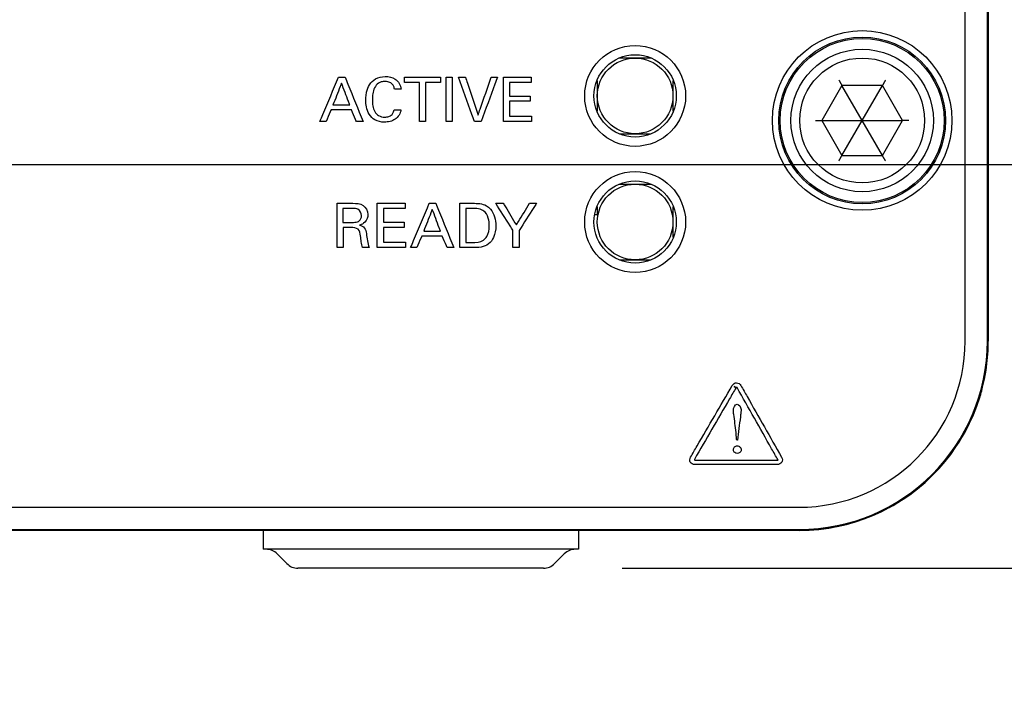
# Model space of a CAD drawing. Header units: inches. Extents: x 0 to 22, y 0 to 17.
# Tile 8 of 32: x 3.913 to 4.693, y 11.093 to 11.629. Entities that reach past the tile are written whole.
import ezdxf

# ---------------------------------------------------------------- set-up
doc = ezdxf.new("R2010")
doc.units = ezdxf.units.IN
doc.header["$LTSCALE"] = 1.21
doc.header["$MEASUREMENT"] = 0
doc.layers.get('0').update_dxf_attribs({"linetype": 'CONTINUOUS'})
for name, color, linetype in [('03___PRT_ALL_CURVES', 7, 'CONTINUOUS'), ('DATUMCURVES', 7, 'CONTINUOUS'), ('DIMENSIONS', 7, 'CONTINUOUS')]:
    doc.layers.add(name, color=color, linetype=linetype)
doc.styles.get("Standard").update_dxf_attribs({"font": 'txt', "width": 0.8})
doc.dimstyles.new('DIMSTYLE_2', dxfattribs={"dimtxt": 0.125, "dimasz": 0.18, "dimexe": 0.18, "dimexo": 0.0625, "dimgap": 0.09, "dimtad": 0, "dimtih": 1, "dimtoh": 1, "dimdec": 3, "dimlfac": 2, "dimzin": 4, "dimdsep": 46, "dimtxsty": 'STANDARD', "dimblk": '_FILLED', "dimblk1": '_FILLED', "dimblk2": '_FILLED', "dimcen": 0.09, "dimadec": 0, "dimazin": 0, "dimtp": 0.01, "dimtm": 0.01, "dimtfac": 1, "dimtdec": 3, "dimtofl": 0, "dimtmove": 0, "dimatfit": 3, "dimldrblk": '_FILLED', "dimfxl": 1, "dimtolj": 1, "dimtzin": 4, "dimarcsym": 0})

# ---------------------------------------------------------------- blocks, each defined once
blk = doc.blocks.new('*D10')
at = {"layer": 'DIMENSIONS', "color": 2, "linetype": 'CONTINUOUS'}
blk.add_line((4.6798, 11.81651), (4.6798, 12.54801), dxfattribs=at)
at = {"layer": 'DIMENSIONS', "color": 2, "linetype": 'CONTINUOUS', "width": 0.8}
for s, p in [(']', (4.7423, 13.93551)), ('172.65', (4.7423, 13.33551)), ('[', (4.7423, 13.23551)), ('6.797', (4.7423, 12.61051))]:
    blk.add_text(s, height=0.125, rotation=90, dxfattribs=at).set_placement(p)
blk = doc.blocks.new('_FILLED')
at = {"color": 0, "linetype": 'BYBLOCK'}
blk.add_solid([(0, 0), (-1, 0.1736), (-1, -0.1736)], dxfattribs=at)
blk = doc.blocks.new('*D14')
at = {"layer": 'DIMENSIONS', "color": 2, "linetype": 'CONTINUOUS'}
blk.add_line((4.58802, 11.87451), (5.11802, 11.87451), dxfattribs=at)
at = {"layer": 'DIMENSIONS', "color": 2, "linetype": 'CONTINUOUS', "width": 0.8}
for s, p in [('[', (5.80552, 11.81201)), (']', (6.40552, 11.81201)), ('1.360', (5.18052, 11.81201)), ('34.54', (5.90552, 11.81201))]:
    blk.add_text(s, height=0.125, dxfattribs=at).set_placement(p)
blk = doc.blocks.new('*D15')
at = {"layer": 'DIMENSIONS', "color": 2, "linetype": 'CONTINUOUS'}
blk.add_line((4.39034, 11.19451), (5.11802, 11.19451), dxfattribs=at)
at = {"layer": 'DIMENSIONS', "color": 2, "linetype": 'CONTINUOUS', "width": 0.8}
for s, p in [('[', (5.70552, 11.13201)), (']', (5.90552, 11.13201)), ('.000', (5.18052, 11.13201)), ('0', (5.80552, 11.13201))]:
    blk.add_text(s, height=0.125, dxfattribs=at).set_placement(p)
blk = doc.blocks.new('*D16')
at = {"layer": 'DIMENSIONS', "color": 2, "linetype": 'CONTINUOUS'}
blk.add_line((3.76802, 11.51451), (5.11802, 11.51451), dxfattribs=at)
at = {"layer": 'DIMENSIONS', "color": 2, "linetype": 'CONTINUOUS', "width": 0.8}
for s, p in [('[', (5.70552, 11.45201)), (']', (6.30552, 11.45201)), ('.640', (5.18052, 11.45201)), ('16.26', (5.80552, 11.45201))]:
    blk.add_text(s, height=0.125, dxfattribs=at).set_placement(p)

msp = doc.modelspace()

# ---------------------------------------------------------------- linework, layer by layer
at = {"color": 7, "linetype": 'CONTINUOUS'}
for p, q in [((4.66215, 11.37451), (4.66215, 11.72451)), ((4.6798, 11.37451), (4.6798, 11.72451)), ((4.68051, 11.72451), (4.68051, 11.37451)), ((4.68052, 11.72451), (4.68052, 11.37451)), ((4.41299, 11.59901), (4.38798, 11.59901)), ((4.37052, 11.58104), (4.37052, 11.55699)), ((4.43052, 11.58104), (4.43052, 11.55699)), ((4.56449, 11.57729), (4.54845, 11.54951)), ((4.59656, 11.57729), (4.56449, 11.57729)), ((4.59656, 11.52174), (4.56449, 11.57729)), ((4.56449, 11.52174), (4.59656, 11.57729)), ((4.61259, 11.54951), (4.59656, 11.57729)), ((4.54845, 11.54951), (4.61259, 11.54951)), ((4.54845, 11.54951), (4.56449, 11.52174)), ((4.59656, 11.52174), (4.61259, 11.54951)), ((4.38805, 11.53901), (4.41307, 11.53901)), ((4.56449, 11.52174), (4.59656, 11.52174)), ((4.38798, 11.49901), (4.41299, 11.49901)), ((4.37052, 11.48104), (4.37052, 11.47501)), ((4.43052, 11.48104), (4.43052, 11.45699)), ((4.36874, 11.47501), (4.37052, 11.47501)), ((4.38805, 11.43901), (4.41307, 11.43901)), ((1.43052, 11.24289), (4.53052, 11.24289)), ((1.43052, 11.22523), (4.53052, 11.22523)), ((4.53052, 11.22452), (1.43052, 11.22452)), ((4.53052, 11.22451), (1.43052, 11.22451)), ((4.10552, 11.22451), (4.10552, 11.20951)), ((4.35552, 11.22451), (4.35552, 11.20951)), ((4.35552, 11.20951), (4.10552, 11.20951)), ((4.12436, 11.19817), (4.11668, 11.20585)), ((4.33668, 11.19817), (4.34436, 11.20585)), ((4.32784, 11.19451), (4.1332, 11.19451))]:
    msp.add_line(p, q, dxfattribs=at)
for centre, radius in [((4.58052, 11.54951), 0.07122), ((4.40052, 11.56901), 0.04), ((4.58052, 11.54951), 0.06613), ((4.58052, 11.54951), 0.065), ((4.40052, 11.56901), 0.03263), ((4.58052, 11.54951), 0.0565), ((4.40052, 11.56901), 0.03), ((4.58052, 11.54951), 0.0495), ((4.40052, 11.46901), 0.04), ((4.40052, 11.46901), 0.03263), ((4.40052, 11.46901), 0.03)]:
    msp.add_circle(centre, radius, dxfattribs=at)
for centre, radius, start, end in [((4.53052, 11.37451), 0.14999, 270, 360), ((4.53052, 11.37451), 0.13163, 270, 360), ((4.53052, 11.37451), 0.14928, 270, 360), ((4.53052, 11.37451), 0.15, 341.37893, 345.98719), ((4.53052, 11.37451), 0.15, 326.54147, 331.92255), ((4.53052, 11.37451), 0.15, 270, 317.7771), ((4.10784, 11.19701), 0.0125, 44.99999, 90), ((4.3532, 11.19701), 0.0125, 90, 135.00001), ((4.1332, 11.20701), 0.0125, 224.99999, 270), ((4.32784, 11.20701), 0.0125, 270, 315.00001)]:
    msp.add_arc(centre, radius, start, end, dxfattribs=at)
for points in [[(4.56208, 11.58145), (4.56216, 11.58132), (4.56231, 11.58106), (4.56253, 11.58067), (4.56275, 11.58029), (4.56297, 11.57992), (4.56317, 11.57957), (4.56336, 11.57924), (4.56354, 11.57893), (4.5637, 11.57865), (4.56385, 11.57839), (4.56398, 11.57816), (4.5641, 11.57795), (4.5642, 11.57778), (4.56429, 11.57763), (4.56436, 11.57751), (4.56441, 11.57742), (4.56445, 11.57735), (4.56447, 11.57731), (4.56448, 11.57729), (4.56449, 11.57729)], [(4.59896, 11.58145), (4.59889, 11.58132), (4.59874, 11.58106), (4.59851, 11.58067), (4.59829, 11.58029), (4.59808, 11.57992), (4.59788, 11.57957), (4.59768, 11.57924), (4.59751, 11.57893), (4.59734, 11.57865), (4.59719, 11.57839), (4.59706, 11.57816), (4.59694, 11.57795), (4.59684, 11.57778), (4.59676, 11.57763), (4.59669, 11.57751), (4.59663, 11.57742), (4.59659, 11.57735), (4.59657, 11.57731), (4.59656, 11.57729), (4.59656, 11.57729)], [(4.54364, 11.54951), (4.54379, 11.54951), (4.5441, 11.54951), (4.54455, 11.54951), (4.54499, 11.54951), (4.54541, 11.54951), (4.54582, 11.54951), (4.5462, 11.54951), (4.54655, 11.54951), (4.54688, 11.54951), (4.54718, 11.54951), (4.54745, 11.54951), (4.54768, 11.54951), (4.54788, 11.54951), (4.54805, 11.54951), (4.54819, 11.54951), (4.5483, 11.54951), (4.54838, 11.54951), (4.54842, 11.54951), (4.54845, 11.54951), (4.54845, 11.54951)], [(4.6174, 11.54951), (4.61725, 11.54951), (4.61695, 11.54951), (4.6165, 11.54951), (4.61606, 11.54951), (4.61563, 11.54951), (4.61523, 11.54951), (4.61485, 11.54951), (4.61449, 11.54951), (4.61416, 11.54951), (4.61387, 11.54951), (4.6136, 11.54951), (4.61336, 11.54951), (4.61316, 11.54951), (4.61299, 11.54951), (4.61285, 11.54951), (4.61274, 11.54951), (4.61266, 11.54951), (4.61262, 11.54951), (4.6126, 11.54951), (4.61259, 11.54951)], [(4.56208, 11.51757), (4.56216, 11.5177), (4.56231, 11.51797), (4.56253, 11.51836), (4.56275, 11.51874), (4.56297, 11.51911), (4.56317, 11.51946), (4.56336, 11.51979), (4.56354, 11.5201), (4.5637, 11.52038), (4.56385, 11.52064), (4.56398, 11.52087), (4.5641, 11.52107), (4.5642, 11.52125), (4.56429, 11.5214), (4.56436, 11.52152), (4.56441, 11.52161), (4.56445, 11.52168), (4.56447, 11.52172), (4.56448, 11.52173), (4.56449, 11.52174)], [(4.59896, 11.51757), (4.59889, 11.5177), (4.59874, 11.51797), (4.59851, 11.51836), (4.59829, 11.51874), (4.59808, 11.51911), (4.59788, 11.51946), (4.59768, 11.51979), (4.59751, 11.5201), (4.59734, 11.52038), (4.59719, 11.52064), (4.59706, 11.52087), (4.59694, 11.52107), (4.59684, 11.52125), (4.59676, 11.5214), (4.59669, 11.52152), (4.59663, 11.52161), (4.59659, 11.52168), (4.59657, 11.52172), (4.59656, 11.52173), (4.59656, 11.52174)]]:
    msp.add_open_spline(points, degree=3, knots=[0, 0, 0, 0, 0.095121, 0.189077, 0.280836, 0.369409, 0.453885, 0.533516, 0.607684, 0.675926, 0.737905, 0.793394, 0.842261, 0.884459, 0.920021, 0.948996, 0.971422, 0.987351, 0.996851, 1, 1, 1, 1], dxfattribs=at)
at = {"layer": '03___PRT_ALL_CURVES', "color": 40, "linetype": 'CONTINUOUS'}
msp.add_line((4.40935, 11.43901), (4.40935, 11.43794), dxfattribs=at)
at = {"layer": 'DATUMCURVES', "color": 40, "linetype": 'CONTINUOUS'}
for points, knots in [([(4.15058, 11.54874, 2.614), (4.15135, 11.55057, 2.614), (4.15628, 11.56228, 2.614), (4.1612, 11.57398, 2.614), (4.16536, 11.58386, 2.614)], [0, 0, 0, 0, 0.15625, 1, 1, 1, 1]), ([(4.16774, 11.57904, 2.614), (4.16739, 11.57815, 2.614), (4.16512, 11.57241, 2.614), (4.16285, 11.56667, 2.614), (4.16093, 11.56182, 2.614)], [0, 0, 0, 0, 0.15625, 1, 1, 1, 1]), ([(4.16536, 11.58386, 2.614), (4.16563, 11.58386, 2.614), (4.16737, 11.58386, 2.614), (4.1691, 11.58386, 2.614), (4.17056, 11.58386, 2.614)], [0, 0, 0, 0, 0.15625, 1, 1, 1, 1]), ([(4.17421, 11.56182, 2.614), (4.17388, 11.56272, 2.614), (4.17172, 11.56846, 2.614), (4.16956, 11.5742, 2.614), (4.16774, 11.57904, 2.614)], [0, 0, 0, 0, 0.15625, 1, 1, 1, 1]), ([(4.17056, 11.58386, 2.614), (4.1713, 11.58203, 2.614), (4.17604, 11.57032, 2.614), (4.18078, 11.55862, 2.614), (4.18477, 11.54874, 2.614)], [0, 0, 0, 0, 0.15625, 1, 1, 1, 1]), ([(4.18727, 11.57021, 2.614), (4.18735, 11.57078, 2.614), (4.18785, 11.57346, 2.614), (4.18953, 11.57817, 2.614), (4.19468, 11.58339, 2.614), (4.20237, 11.58484, 2.614), (4.21117, 11.58337, 2.614), (4.21466, 11.57745, 2.614), (4.2149, 11.57437, 2.614)], [0, 0, 0, 0, 0.043057, 0.20377, 0.368004, 0.565145, 0.769085, 1, 1, 1, 1]), ([(4.2097, 11.57437, 2.614), (4.20962, 11.57487, 2.614), (4.20938, 11.5761, 2.614), (4.20841, 11.57815, 2.614), (4.20649, 11.57966, 2.614), (4.20424, 11.58034, 2.614), (4.20191, 11.58054, 2.614), (4.19934, 11.58024, 2.614), (4.19622, 11.57881, 2.614), (4.19361, 11.57545, 2.614), (4.19237, 11.57077, 2.614), (4.19203, 11.56589, 2.614), (4.19226, 11.56265, 2.614), (4.19256, 11.56102, 2.614)], [0, 0, 0, 0, 0.0422, 0.106219, 0.187389, 0.239257, 0.30319, 0.38445, 0.455045, 0.587933, 0.726684, 0.860253, 1, 1, 1, 1]), ([(4.21771, 11.57972, 2.614), (4.21771, 11.57994, 2.614), (4.21771, 11.58132, 2.614), (4.21771, 11.5827, 2.614), (4.21771, 11.58386, 2.614)], [0, 0, 0, 0, 0.15625, 1, 1, 1, 1]), ([(4.21771, 11.58386, 2.614), (4.21919, 11.58386, 2.614), (4.22864, 11.58386, 2.614), (4.23809, 11.58386, 2.614), (4.24606, 11.58386, 2.614)], [0, 0, 0, 0, 0.15625, 1, 1, 1, 1]), ([(4.22948, 11.57972, 2.614), (4.22886, 11.57972, 2.614), (4.22494, 11.57972, 2.614), (4.22102, 11.57972, 2.614), (4.21771, 11.57972, 2.614)], [0, 0, 0, 0, 0.15625, 1, 1, 1, 1]), ([(4.22948, 11.54874, 2.614), (4.22948, 11.55036, 2.614), (4.22948, 11.56068, 2.614), (4.22948, 11.57101, 2.614), (4.22948, 11.57972, 2.614)], [0, 0, 0, 0, 0.15625, 1, 1, 1, 1]), ([(4.24606, 11.57972, 2.614), (4.24545, 11.57972, 2.614), (4.24153, 11.57972, 2.614), (4.2376, 11.57972, 2.614), (4.23429, 11.57972, 2.614)], [0, 0, 0, 0, 0.15625, 1, 1, 1, 1]), ([(4.23429, 11.57972, 2.614), (4.23429, 11.57811, 2.614), (4.23429, 11.56778, 2.614), (4.23429, 11.55746, 2.614), (4.23429, 11.54874, 2.614)], [0, 0, 0, 0, 0.15625, 1, 1, 1, 1]), ([(4.24606, 11.58386, 2.614), (4.24606, 11.58364, 2.614), (4.24606, 11.58226, 2.614), (4.24606, 11.58089, 2.614), (4.24606, 11.57972, 2.614)], [0, 0, 0, 0, 0.15625, 1, 1, 1, 1]), ([(4.25066, 11.58386, 2.614), (4.25092, 11.58386, 2.614), (4.25254, 11.58386, 2.614), (4.25416, 11.58386, 2.614), (4.25553, 11.58386, 2.614)], [0, 0, 0, 0, 0.15625, 1, 1, 1, 1]), ([(4.25066, 11.54874, 2.614), (4.25066, 11.55057, 2.614), (4.25066, 11.56228, 2.614), (4.25066, 11.57398, 2.614), (4.25066, 11.58386, 2.614)], [0, 0, 0, 0, 0.15625, 1, 1, 1, 1]), ([(4.25553, 11.58386, 2.614), (4.25553, 11.58203, 2.614), (4.25553, 11.57032, 2.614), (4.25553, 11.55862, 2.614), (4.25553, 11.54874, 2.614)], [0, 0, 0, 0, 0.15625, 1, 1, 1, 1]), ([(4.27308, 11.54874, 2.614), (4.27243, 11.55057, 2.614), (4.26826, 11.56228, 2.614), (4.26409, 11.57398, 2.614), (4.26058, 11.58386, 2.614)], [0, 0, 0, 0, 0.15625, 1, 1, 1, 1]), ([(4.26058, 11.58386, 2.614), (4.26086, 11.58386, 2.614), (4.26266, 11.58386, 2.614), (4.26446, 11.58386, 2.614), (4.26598, 11.58386, 2.614)], [0, 0, 0, 0, 0.15625, 1, 1, 1, 1]), ([(4.26598, 11.58386, 2.614), (4.2665, 11.5823, 2.614), (4.26982, 11.57229, 2.614), (4.27315, 11.56229, 2.614), (4.27595, 11.55385, 2.614)], [0, 0, 0, 0, 0.15625, 1, 1, 1, 1]), ([(4.27595, 11.55385, 2.614), (4.2765, 11.55541, 2.614), (4.28, 11.56542, 2.614), (4.2835, 11.57542, 2.614), (4.28646, 11.58386, 2.614)], [0, 0, 0, 0, 0.15625, 1, 1, 1, 1]), ([(4.29137, 11.58386, 2.614), (4.29069, 11.58203, 2.614), (4.28638, 11.57032, 2.614), (4.28207, 11.55862, 2.614), (4.27843, 11.54874, 2.614)], [0, 0, 0, 0, 0.15625, 1, 1, 1, 1]), ([(4.28646, 11.58386, 2.614), (4.28671, 11.58386, 2.614), (4.28835, 11.58386, 2.614), (4.28999, 11.58386, 2.614), (4.29137, 11.58386, 2.614)], [0, 0, 0, 0, 0.15625, 1, 1, 1, 1]), ([(4.29602, 11.58386, 2.614), (4.29717, 11.58386, 2.614), (4.30451, 11.58386, 2.614), (4.31186, 11.58386, 2.614), (4.31805, 11.58386, 2.614)], [0, 0, 0, 0, 0.15625, 1, 1, 1, 1]), ([(4.29602, 11.54874, 2.614), (4.29602, 11.55057, 2.614), (4.29602, 11.56228, 2.614), (4.29602, 11.57398, 2.614), (4.29602, 11.58386, 2.614)], [0, 0, 0, 0, 0.15625, 1, 1, 1, 1]), ([(4.31805, 11.57972, 2.614), (4.31716, 11.57972, 2.614), (4.31143, 11.57972, 2.614), (4.30571, 11.57972, 2.614), (4.30088, 11.57972, 2.614)], [0, 0, 0, 0, 0.15625, 1, 1, 1, 1]), ([(4.30088, 11.57972, 2.614), (4.30088, 11.57915, 2.614), (4.30088, 11.57551, 2.614), (4.30088, 11.57186, 2.614), (4.30088, 11.56878, 2.614)], [0, 0, 0, 0, 0.15625, 1, 1, 1, 1]), ([(4.31805, 11.58386, 2.614), (4.31805, 11.58364, 2.614), (4.31805, 11.58226, 2.614), (4.31805, 11.58089, 2.614), (4.31805, 11.57972, 2.614)], [0, 0, 0, 0, 0.15625, 1, 1, 1, 1]), ([(4.21481, 11.55798, 2.614), (4.2145, 11.55508, 2.614), (4.21176, 11.55072, 2.614), (4.20617, 11.54857, 2.614), (4.20064, 11.5479, 2.614), (4.1942, 11.54914, 2.614), (4.18929, 11.55424, 2.614), (4.18731, 11.56007, 2.614), (4.18681, 11.56546, 2.614), (4.18705, 11.56879, 2.614), (4.18727, 11.57021, 2.614)], [0, 0, 0, 0, 0.182949, 0.275104, 0.369545, 0.530832, 0.663266, 0.791818, 0.91006, 1, 1, 1, 1]), ([(4.2149, 11.57437, 2.614), (4.21463, 11.57437, 2.614), (4.2129, 11.57437, 2.614), (4.21116, 11.57437, 2.614), (4.2097, 11.57437, 2.614)], [0, 0, 0, 0, 0.15625, 1, 1, 1, 1]), ([(4.30088, 11.56878, 2.614), (4.30173, 11.56878, 2.614), (4.30718, 11.56878, 2.614), (4.31263, 11.56878, 2.614), (4.31723, 11.56878, 2.614)], [0, 0, 0, 0, 0.15625, 1, 1, 1, 1]), ([(4.31723, 11.5647, 2.614), (4.31637, 11.5647, 2.614), (4.31093, 11.5647, 2.614), (4.30548, 11.5647, 2.614), (4.30088, 11.5647, 2.614)], [0, 0, 0, 0, 0.15625, 1, 1, 1, 1]), ([(4.30088, 11.5647, 2.614), (4.30088, 11.56409, 2.614), (4.30088, 11.5602, 2.614), (4.30088, 11.55631, 2.614), (4.30088, 11.55302, 2.614)], [0, 0, 0, 0, 0.15625, 1, 1, 1, 1]), ([(4.31723, 11.56878, 2.614), (4.31723, 11.56857, 2.614), (4.31723, 11.56721, 2.614), (4.31723, 11.56585, 2.614), (4.31723, 11.5647, 2.614)], [0, 0, 0, 0, 0.15625, 1, 1, 1, 1]), ([(4.15938, 11.55789, 2.614), (4.15918, 11.55741, 2.614), (4.15792, 11.55436, 2.614), (4.15665, 11.55131, 2.614), (4.15558, 11.54874, 2.614)], [0, 0, 0, 0, 0.15625, 1, 1, 1, 1]), ([(4.17567, 11.55789, 2.614), (4.17482, 11.55789, 2.614), (4.16939, 11.55789, 2.614), (4.16396, 11.55789, 2.614), (4.15938, 11.55789, 2.614)], [0, 0, 0, 0, 0.15625, 1, 1, 1, 1]), ([(4.16093, 11.56182, 2.614), (4.16163, 11.56182, 2.614), (4.16605, 11.56182, 2.614), (4.17048, 11.56182, 2.614), (4.17421, 11.56182, 2.614)], [0, 0, 0, 0, 0.15625, 1, 1, 1, 1]), ([(4.17947, 11.54874, 2.614), (4.17927, 11.54922, 2.614), (4.17801, 11.55227, 2.614), (4.17674, 11.55532, 2.614), (4.17567, 11.55789, 2.614)], [0, 0, 0, 0, 0.15625, 1, 1, 1, 1]), ([(4.19256, 11.56102, 2.614), (4.19285, 11.55948, 2.614), (4.19373, 11.55653, 2.614), (4.19706, 11.55284, 2.614), (4.20142, 11.55199, 2.614), (4.20519, 11.55244, 2.614), (4.20777, 11.55397, 2.614), (4.20904, 11.55608, 2.614), (4.20936, 11.55742, 2.614), (4.20946, 11.55798, 2.614)], [0, 0, 0, 0, 0.191234, 0.370933, 0.578827, 0.70617, 0.83188, 0.930398, 1, 1, 1, 1]), ([(4.20946, 11.55798, 2.614), (4.20974, 11.55798, 2.614), (4.21152, 11.55798, 2.614), (4.2133, 11.55798, 2.614), (4.21481, 11.55798, 2.614)], [0, 0, 0, 0, 0.15625, 1, 1, 1, 1]), ([(4.15558, 11.54874, 2.614), (4.15532, 11.54874, 2.614), (4.15365, 11.54874, 2.614), (4.15199, 11.54874, 2.614), (4.15058, 11.54874, 2.614)], [0, 0, 0, 0, 0.15625, 1, 1, 1, 1]), ([(4.18477, 11.54874, 2.614), (4.1845, 11.54874, 2.614), (4.18273, 11.54874, 2.614), (4.18096, 11.54874, 2.614), (4.17947, 11.54874, 2.614)], [0, 0, 0, 0, 0.15625, 1, 1, 1, 1]), ([(4.23429, 11.54874, 2.614), (4.23404, 11.54874, 2.614), (4.23244, 11.54874, 2.614), (4.23083, 11.54874, 2.614), (4.22948, 11.54874, 2.614)], [0, 0, 0, 0, 0.15625, 1, 1, 1, 1]), ([(4.25553, 11.54874, 2.614), (4.25527, 11.54874, 2.614), (4.25365, 11.54874, 2.614), (4.25203, 11.54874, 2.614), (4.25066, 11.54874, 2.614)], [0, 0, 0, 0, 0.15625, 1, 1, 1, 1]), ([(4.27843, 11.54874, 2.614), (4.27815, 11.54874, 2.614), (4.27637, 11.54874, 2.614), (4.27459, 11.54874, 2.614), (4.27308, 11.54874, 2.614)], [0, 0, 0, 0, 0.15625, 1, 1, 1, 1]), ([(4.31844, 11.54874, 2.614), (4.31727, 11.54874, 2.614), (4.3098, 11.54874, 2.614), (4.30232, 11.54874, 2.614), (4.29602, 11.54874, 2.614)], [0, 0, 0, 0, 0.15625, 1, 1, 1, 1]), ([(4.30088, 11.55302, 2.614), (4.3018, 11.55302, 2.614), (4.30765, 11.55302, 2.614), (4.3135, 11.55302, 2.614), (4.31844, 11.55302, 2.614)], [0, 0, 0, 0, 0.15625, 1, 1, 1, 1]), ([(4.31844, 11.55302, 2.614), (4.31844, 11.5528, 2.614), (4.31844, 11.55137, 2.614), (4.31844, 11.54995, 2.614), (4.31844, 11.54874, 2.614)], [0, 0, 0, 0, 0.15625, 1, 1, 1, 1]), ([(4.16414, 11.48386, 2.614), (4.1648, 11.48386, 2.614), (4.16898, 11.48386, 2.614), (4.17316, 11.48386, 2.614), (4.17669, 11.48386, 2.614)], [0, 0, 0, 0, 0.15625, 1, 1, 1, 1]), ([(4.16414, 11.44874, 2.614), (4.16414, 11.45057, 2.614), (4.16414, 11.46228, 2.614), (4.16414, 11.47398, 2.614), (4.16414, 11.48386, 2.614)], [0, 0, 0, 0, 0.15625, 1, 1, 1, 1]), ([(4.17669, 11.48386, 2.614), (4.17943, 11.48386, 2.614), (4.18546, 11.48358, 2.614), (4.18985, 11.47555, 2.614), (4.18713, 11.46879, 2.614), (4.18356, 11.46696, 2.614), (4.18204, 11.46655, 2.614)], [0, 0, 0, 0, 0.296341, 0.589118, 0.83021, 1, 1, 1, 1]), ([(4.19608, 11.48386, 2.614), (4.19722, 11.48386, 2.614), (4.20457, 11.48386, 2.614), (4.21191, 11.48386, 2.614), (4.21811, 11.48386, 2.614)], [0, 0, 0, 0, 0.15625, 1, 1, 1, 1]), ([(4.19608, 11.44874, 2.614), (4.19608, 11.45057, 2.614), (4.19608, 11.46228, 2.614), (4.19608, 11.47398, 2.614), (4.19608, 11.48386, 2.614)], [0, 0, 0, 0, 0.15625, 1, 1, 1, 1]), ([(4.21811, 11.48386, 2.614), (4.21811, 11.48364, 2.614), (4.21811, 11.48226, 2.614), (4.21811, 11.48089, 2.614), (4.21811, 11.47972, 2.614)], [0, 0, 0, 0, 0.15625, 1, 1, 1, 1]), ([(4.22253, 11.44874, 2.614), (4.2233, 11.45057, 2.614), (4.22822, 11.46228, 2.614), (4.23315, 11.47398, 2.614), (4.23731, 11.48386, 2.614)], [0, 0, 0, 0, 0.15625, 1, 1, 1, 1]), ([(4.23731, 11.48386, 2.614), (4.23758, 11.48386, 2.614), (4.23931, 11.48386, 2.614), (4.24105, 11.48386, 2.614), (4.24251, 11.48386, 2.614)], [0, 0, 0, 0, 0.15625, 1, 1, 1, 1]), ([(4.24251, 11.48386, 2.614), (4.24325, 11.48203, 2.614), (4.24798, 11.47032, 2.614), (4.25272, 11.45862, 2.614), (4.25671, 11.44874, 2.614)], [0, 0, 0, 0, 0.15625, 1, 1, 1, 1]), ([(4.26146, 11.44874, 2.614), (4.26146, 11.45057, 2.614), (4.26146, 11.46228, 2.614), (4.26146, 11.47398, 2.614), (4.26146, 11.48386, 2.614)], [0, 0, 0, 0, 0.15625, 1, 1, 1, 1]), ([(4.26146, 11.48386, 2.614), (4.26199, 11.48386, 2.614), (4.26538, 11.48386, 2.614), (4.26877, 11.48386, 2.614), (4.27163, 11.48386, 2.614)], [0, 0, 0, 0, 0.15625, 1, 1, 1, 1]), ([(4.27163, 11.48386, 2.614), (4.27534, 11.48386, 2.614), (4.28085, 11.48371, 2.614), (4.28488, 11.48034, 2.614), (4.28578, 11.47929, 2.614)], [0, 0, 0, 0, 0.728799, 1, 1, 1, 1]), ([(4.28994, 11.48386, 2.614), (4.29026, 11.48386, 2.614), (4.29227, 11.48386, 2.614), (4.29428, 11.48386, 2.614), (4.29598, 11.48386, 2.614)], [0, 0, 0, 0, 0.15625, 1, 1, 1, 1]), ([(4.30366, 11.46256, 2.614), (4.30295, 11.46367, 2.614), (4.29837, 11.47077, 2.614), (4.2938, 11.47787, 2.614), (4.28994, 11.48386, 2.614)], [0, 0, 0, 0, 0.15625, 1, 1, 1, 1]), ([(4.29598, 11.48386, 2.614), (4.29652, 11.48296, 2.614), (4.29997, 11.47723, 2.614), (4.30342, 11.47149, 2.614), (4.30633, 11.46665, 2.614)], [0, 0, 0, 0, 0.15625, 1, 1, 1, 1]), ([(4.30633, 11.46665, 2.614), (4.30688, 11.46754, 2.614), (4.31038, 11.47328, 2.614), (4.31388, 11.47902, 2.614), (4.31684, 11.48386, 2.614)], [0, 0, 0, 0, 0.15625, 1, 1, 1, 1]), ([(4.32228, 11.48386, 2.614), (4.32157, 11.48274, 2.614), (4.317, 11.47555, 2.614), (4.31243, 11.46837, 2.614), (4.30857, 11.46231, 2.614)], [0, 0, 0, 0, 0.15625, 1, 1, 1, 1]), ([(4.31684, 11.48386, 2.614), (4.31712, 11.48386, 2.614), (4.31894, 11.48386, 2.614), (4.32075, 11.48386, 2.614), (4.32228, 11.48386, 2.614)], [0, 0, 0, 0, 0.15625, 1, 1, 1, 1]), ([(4.17654, 11.47978, 2.614), (4.17614, 11.47978, 2.614), (4.17358, 11.47978, 2.614), (4.17102, 11.47978, 2.614), (4.16886, 11.47978, 2.614)], [0, 0, 0, 0, 0.15625, 1, 1, 1, 1]), ([(4.16886, 11.47978, 2.614), (4.16886, 11.4792, 2.614), (4.16886, 11.47552, 2.614), (4.16886, 11.47184, 2.614), (4.16886, 11.46874, 2.614)], [0, 0, 0, 0, 0.15625, 1, 1, 1, 1]), ([(4.18355, 11.47408, 2.614), (4.18355, 11.47598, 2.614), (4.18159, 11.47975, 2.614), (4.17797, 11.47978, 2.614), (4.17654, 11.47978, 2.614)], [0, 0, 0, 0, 0.570317, 1, 1, 1, 1]), ([(4.21811, 11.47972, 2.614), (4.21722, 11.47972, 2.614), (4.21149, 11.47972, 2.614), (4.20577, 11.47972, 2.614), (4.20094, 11.47972, 2.614)], [0, 0, 0, 0, 0.15625, 1, 1, 1, 1]), ([(4.20094, 11.47972, 2.614), (4.20094, 11.47915, 2.614), (4.20094, 11.47551, 2.614), (4.20094, 11.47186, 2.614), (4.20094, 11.46878, 2.614)], [0, 0, 0, 0, 0.15625, 1, 1, 1, 1]), ([(4.23969, 11.47904, 2.614), (4.23934, 11.47815, 2.614), (4.23707, 11.47241, 2.614), (4.2348, 11.46667, 2.614), (4.23288, 11.46182, 2.614)], [0, 0, 0, 0, 0.15625, 1, 1, 1, 1]), ([(4.24616, 11.46182, 2.614), (4.24582, 11.46272, 2.614), (4.24367, 11.46846, 2.614), (4.24151, 11.4742, 2.614), (4.23969, 11.47904, 2.614)], [0, 0, 0, 0, 0.15625, 1, 1, 1, 1]), ([(4.26632, 11.47982, 2.614), (4.26632, 11.47841, 2.614), (4.26632, 11.46938, 2.614), (4.26632, 11.46035, 2.614), (4.26632, 11.45273, 2.614)], [0, 0, 0, 0, 0.15625, 1, 1, 1, 1]), ([(4.27216, 11.47982, 2.614), (4.27186, 11.47982, 2.614), (4.26991, 11.47982, 2.614), (4.26796, 11.47982, 2.614), (4.26632, 11.47982, 2.614)], [0, 0, 0, 0, 0.15625, 1, 1, 1, 1]), ([(4.28578, 11.47929, 2.614), (4.2873, 11.4775, 2.614), (4.28953, 11.47315, 2.614), (4.29051, 11.46525, 2.614), (4.28915, 11.45747, 2.614), (4.28471, 11.45114, 2.614), (4.27822, 11.44859, 2.614), (4.27371, 11.44874, 2.614), (4.27133, 11.44874, 2.614)], [0, 0, 0, 0, 0.161594, 0.325641, 0.542308, 0.690921, 0.836637, 1, 1, 1, 1]), ([(4.2849, 11.46582, 2.614), (4.2849, 11.46736, 2.614), (4.28454, 11.4712, 2.614), (4.28253, 11.47658, 2.614), (4.27743, 11.47976, 2.614), (4.27398, 11.47982, 2.614), (4.27216, 11.47982, 2.614)], [0, 0, 0, 0, 0.212731, 0.535208, 0.747964, 1, 1, 1, 1]), ([(4.16886, 11.46874, 2.614), (4.16926, 11.46874, 2.614), (4.17182, 11.46874, 2.614), (4.17438, 11.46874, 2.614), (4.17654, 11.46874, 2.614)], [0, 0, 0, 0, 0.15625, 1, 1, 1, 1]), ([(4.17654, 11.46874, 2.614), (4.17679, 11.46874, 2.614), (4.17835, 11.46877, 2.614), (4.18003, 11.46884, 2.614), (4.18116, 11.46951, 2.614)], [0, 0, 0, 0, 0.163107, 1, 1, 1, 1]), ([(4.18116, 11.46951, 2.614), (4.1814, 11.46964, 2.614), (4.18284, 11.47066, 2.614), (4.18355, 11.4726, 2.614), (4.18355, 11.47408, 2.614)], [0, 0, 0, 0, 0.153897, 1, 1, 1, 1]), ([(4.20094, 11.46878, 2.614), (4.20179, 11.46878, 2.614), (4.20724, 11.46878, 2.614), (4.21269, 11.46878, 2.614), (4.21728, 11.46878, 2.614)], [0, 0, 0, 0, 0.15625, 1, 1, 1, 1]), ([(4.21728, 11.46878, 2.614), (4.21728, 11.46857, 2.614), (4.21728, 11.46721, 2.614), (4.21728, 11.46584, 2.614), (4.21728, 11.46469, 2.614)], [0, 0, 0, 0, 0.15625, 1, 1, 1, 1]), ([(4.17509, 11.4646, 2.614), (4.17477, 11.4646, 2.614), (4.17272, 11.4646, 2.614), (4.17068, 11.4646, 2.614), (4.16896, 11.4646, 2.614)], [0, 0, 0, 0, 0.15625, 1, 1, 1, 1]), ([(4.16896, 11.4646, 2.614), (4.16896, 11.46377, 2.614), (4.16896, 11.45849, 2.614), (4.16896, 11.4532, 2.614), (4.16896, 11.44874, 2.614)], [0, 0, 0, 0, 0.15625, 1, 1, 1, 1]), ([(4.18438, 11.44874, 2.614), (4.18389, 11.4502, 2.614), (4.18335, 11.45337, 2.614), (4.18279, 11.4581, 2.614), (4.18182, 11.46438, 2.614), (4.17708, 11.4646, 2.614), (4.17509, 11.4646, 2.614)], [0, 0, 0, 0, 0.220739, 0.450728, 0.71425, 1, 1, 1, 1]), ([(4.18204, 11.46655, 2.614), (4.18342, 11.46619, 2.614), (4.18655, 11.46481, 2.614), (4.18721, 11.46143, 2.614), (4.18739, 11.45978, 2.614)], [0, 0, 0, 0, 0.463338, 1, 1, 1, 1]), ([(4.21728, 11.46469, 2.614), (4.21643, 11.46469, 2.614), (4.21098, 11.46469, 2.614), (4.20554, 11.46469, 2.614), (4.20094, 11.46469, 2.614)], [0, 0, 0, 0, 0.15625, 1, 1, 1, 1]), ([(4.20094, 11.46469, 2.614), (4.20094, 11.46409, 2.614), (4.20094, 11.4602, 2.614), (4.20094, 11.4563, 2.614), (4.20094, 11.45302, 2.614)], [0, 0, 0, 0, 0.15625, 1, 1, 1, 1]), ([(4.23288, 11.46182, 2.614), (4.23357, 11.46182, 2.614), (4.238, 11.46182, 2.614), (4.24243, 11.46182, 2.614), (4.24616, 11.46182, 2.614)], [0, 0, 0, 0, 0.15625, 1, 1, 1, 1]), ([(4.28028, 11.45468, 2.614), (4.28132, 11.45545, 2.614), (4.28416, 11.45861, 2.614), (4.2849, 11.46298, 2.614), (4.2849, 11.46582, 2.614)], [0, 0, 0, 0, 0.312876, 1, 1, 1, 1]), ([(4.30366, 11.44874, 2.614), (4.30366, 11.44946, 2.614), (4.30366, 11.45407, 2.614), (4.30366, 11.45867, 2.614), (4.30366, 11.46256, 2.614)], [0, 0, 0, 0, 0.15625, 1, 1, 1, 1]), ([(4.30857, 11.46231, 2.614), (4.30857, 11.46161, 2.614), (4.30857, 11.45708, 2.614), (4.30857, 11.45256, 2.614), (4.30857, 11.44874, 2.614)], [0, 0, 0, 0, 0.15625, 1, 1, 1, 1]), ([(4.20094, 11.45302, 2.614), (4.20185, 11.45302, 2.614), (4.20771, 11.45302, 2.614), (4.21356, 11.45302, 2.614), (4.2185, 11.45302, 2.614)], [0, 0, 0, 0, 0.15625, 1, 1, 1, 1]), ([(4.2185, 11.45302, 2.614), (4.2185, 11.4528, 2.614), (4.2185, 11.45137, 2.614), (4.2185, 11.44995, 2.614), (4.2185, 11.44874, 2.614)], [0, 0, 0, 0, 0.15625, 1, 1, 1, 1]), ([(4.23133, 11.45788, 2.614), (4.23113, 11.45741, 2.614), (4.22986, 11.45436, 2.614), (4.2286, 11.45131, 2.614), (4.22753, 11.44874, 2.614)], [0, 0, 0, 0, 0.15625, 1, 1, 1, 1]), ([(4.24762, 11.45788, 2.614), (4.24677, 11.45788, 2.614), (4.24134, 11.45788, 2.614), (4.23591, 11.45788, 2.614), (4.23133, 11.45788, 2.614)], [0, 0, 0, 0, 0.15625, 1, 1, 1, 1]), ([(4.25142, 11.44874, 2.614), (4.25122, 11.44922, 2.614), (4.24995, 11.45227, 2.614), (4.24869, 11.45531, 2.614), (4.24762, 11.45788, 2.614)], [0, 0, 0, 0, 0.15625, 1, 1, 1, 1]), ([(4.26632, 11.45273, 2.614), (4.26657, 11.45273, 2.614), (4.26816, 11.45273, 2.614), (4.26975, 11.45273, 2.614), (4.27109, 11.45273, 2.614)], [0, 0, 0, 0, 0.15625, 1, 1, 1, 1]), ([(4.16896, 11.44874, 2.614), (4.16871, 11.44874, 2.614), (4.1671, 11.44874, 2.614), (4.1655, 11.44874, 2.614), (4.16414, 11.44874, 2.614)], [0, 0, 0, 0, 0.15625, 1, 1, 1, 1]), ([(4.18957, 11.44874, 2.614), (4.1893, 11.44874, 2.614), (4.18757, 11.44874, 2.614), (4.18584, 11.44874, 2.614), (4.18438, 11.44874, 2.614)], [0, 0, 0, 0, 0.15625, 1, 1, 1, 1]), ([(4.2185, 11.44874, 2.614), (4.21733, 11.44874, 2.614), (4.20986, 11.44874, 2.614), (4.20238, 11.44874, 2.614), (4.19608, 11.44874, 2.614)], [0, 0, 0, 0, 0.15625, 1, 1, 1, 1]), ([(4.22753, 11.44874, 2.614), (4.22727, 11.44874, 2.614), (4.2256, 11.44874, 2.614), (4.22393, 11.44874, 2.614), (4.22253, 11.44874, 2.614)], [0, 0, 0, 0, 0.15625, 1, 1, 1, 1]), ([(4.25671, 11.44874, 2.614), (4.25644, 11.44874, 2.614), (4.25467, 11.44874, 2.614), (4.2529, 11.44874, 2.614), (4.25142, 11.44874, 2.614)], [0, 0, 0, 0, 0.15625, 1, 1, 1, 1]), ([(4.27133, 11.44874, 2.614), (4.27082, 11.44874, 2.614), (4.26753, 11.44874, 2.614), (4.26424, 11.44874, 2.614), (4.26146, 11.44874, 2.614)], [0, 0, 0, 0, 0.15625, 1, 1, 1, 1]), ([(4.30857, 11.44874, 2.614), (4.30832, 11.44874, 2.614), (4.30668, 11.44874, 2.614), (4.30504, 11.44874, 2.614), (4.30366, 11.44874, 2.614)], [0, 0, 0, 0, 0.15625, 1, 1, 1, 1]), ([(4.44447, 11.28259, 2.614), (4.44619, 11.28555, 2.614), (4.45721, 11.3045, 2.614), (4.46824, 11.32344, 2.614), (4.47754, 11.33942, 2.614)], [0, 0, 0, 0, 0.15625, 1, 1, 1, 1]), ([(4.48053, 11.33769, 2.614), (4.47881, 11.33472, 2.614), (4.46779, 11.31577, 2.614), (4.45676, 11.29682, 2.614), (4.44746, 11.28083, 2.614)], [0, 0, 0, 0, 0.15625, 1, 1, 1, 1]), ([(4.47754, 11.33942, 2.614), (4.47822, 11.34058, 2.614), (4.48095, 11.34251, 2.614), (4.48367, 11.34057, 2.614), (4.48433, 11.33942, 2.614)], [0, 0, 0, 0, 0.503298, 1, 1, 1, 1]), ([(4.51383, 11.28029, 2.614), (4.51214, 11.28328, 2.614), (4.5013, 11.30242, 2.614), (4.49046, 11.32155, 2.614), (4.48131, 11.3377, 2.614)], [0, 0, 0, 0, 0.15625, 1, 1, 1, 1]), ([(4.48433, 11.33942, 2.614), (4.48601, 11.33646, 2.614), (4.49678, 11.31751, 2.614), (4.50754, 11.29856, 2.614), (4.51662, 11.28258, 2.614)], [0, 0, 0, 0, 0.15625, 1, 1, 1, 1]), ([(4.48137, 11.32451, 2.614), (4.48306, 11.32451, 2.614), (4.48483, 11.32113, 2.614), (4.48443, 11.31873, 2.614), (4.48433, 11.31786, 2.614)], [0, 0, 0, 0, 0.659094, 1, 1, 1, 1]), ([(4.48051, 11.3022, 2.614), (4.48011, 11.30698, 2.614), (4.47915, 11.31278, 2.614), (4.47841, 11.31864, 2.614), (4.47841, 11.31973, 2.614)], [0, 0, 0, 0, 0.814688, 1, 1, 1, 1]), ([(4.48433, 11.31786, 2.614), (4.48419, 11.31672, 2.614), (4.48334, 11.30946, 2.614), (4.48249, 11.30219, 2.614), (4.48177, 11.29606, 2.614)], [0, 0, 0, 0, 0.15625, 1, 1, 1, 1]), ([(4.48103, 11.29606, 2.614), (4.481, 11.29638, 2.614), (4.48083, 11.29843, 2.614), (4.48066, 11.30048, 2.614), (4.48051, 11.3022, 2.614)], [0, 0, 0, 0, 0.15625, 1, 1, 1, 1]), ([(4.47841, 11.28844, 2.614), (4.47841, 11.28927, 2.614), (4.47907, 11.29088, 2.614), (4.48149, 11.29183, 2.614), (4.4839, 11.29083, 2.614), (4.48457, 11.28913, 2.614), (4.48456, 11.28835, 2.614), (4.48455, 11.28831, 2.614)], [0, 0, 0, 0, 0.237409, 0.474818, 0.729834, 0.984851, 1, 1, 1, 1]), ([(4.44783, 11.27669, 2.614), (4.44648, 11.27669, 2.614), (4.44328, 11.27801, 2.614), (4.44378, 11.28143, 2.614), (4.44447, 11.28259, 2.614)], [0, 0, 0, 0, 0.50038, 1, 1, 1, 1]), ([(4.48455, 11.28831, 2.614), (4.48452, 11.28744, 2.614), (4.48359, 11.28591, 2.614), (4.48156, 11.28534, 2.614), (4.47971, 11.28582, 2.614), (4.47865, 11.28696, 2.614), (4.47841, 11.28795, 2.614), (4.47841, 11.28844, 2.614)], [0, 0, 0, 0, 0.257755, 0.528398, 0.764199, 0.8821, 1, 1, 1, 1]), ([(4.51662, 11.28258, 2.614), (4.51728, 11.28139, 2.614), (4.51772, 11.27798, 2.614), (4.51453, 11.27669, 2.614), (4.51318, 11.27669, 2.614)], [0, 0, 0, 0, 0.500966, 1, 1, 1, 1]), ([(4.44783, 11.28016, 2.614), (4.45124, 11.28016, 2.614), (4.47302, 11.28016, 2.614), (4.4948, 11.28016, 2.614), (4.51318, 11.28016, 2.614)], [0, 0, 0, 0, 0.15625, 1, 1, 1, 1]), ([(4.51318, 11.27669, 2.614), (4.50978, 11.27669, 2.614), (4.488, 11.27669, 2.614), (4.46621, 11.27669, 2.614), (4.44783, 11.27669, 2.614)], [0, 0, 0, 0, 0.15625, 1, 1, 1, 1])]:
    msp.add_open_spline(points, degree=3, knots=knots, dxfattribs=at)
for points in [[(4.18739, 11.45978, 2.614), (4.18783, 11.45606, 2.614), (4.18834, 11.45229, 2.614), (4.18957, 11.44874, 2.614)], [(4.27109, 11.45273, 2.614), (4.27422, 11.45273, 2.614), (4.27778, 11.4528, 2.614), (4.28028, 11.45468, 2.614)], [(4.48131, 11.3377, 2.614), (4.48055, 11.33798, 2.614), (4.4798, 11.33827, 2.614), (4.47904, 11.33855, 2.614)], [(4.47904, 11.33855, 2.614), (4.47954, 11.33826, 2.614), (4.48004, 11.33798, 2.614), (4.48053, 11.33769, 2.614)], [(4.47841, 11.31973, 2.614), (4.47841, 11.3216, 2.614), (4.47949, 11.32451, 2.614), (4.48137, 11.32451, 2.614)], [(4.48177, 11.29606, 2.614), (4.48152, 11.29606, 2.614), (4.48128, 11.29606, 2.614), (4.48103, 11.29606, 2.614)], [(4.44746, 11.28083, 2.614), (4.44758, 11.28061, 2.614), (4.44771, 11.28039, 2.614), (4.44783, 11.28016, 2.614)], [(4.51318, 11.28016, 2.614), (4.5134, 11.28016, 2.614), (4.51368, 11.28014, 2.614), (4.51383, 11.28029, 2.614)]]:
    msp.add_open_spline(points, degree=3, dxfattribs=at)

# ---------------------------------------------------------------- dimensions: what is measured, and where the dimension line sits
at = {"layer": 'DIMENSIONS', "color": 2, "linetype": 'CONTINUOUS'}
for feature_location, offset, dtype, origin, picture, middle in [((4.6798, 11.81651), (0, 0.73151), 1, (1.28124, 11.54951), '*D10', (4.6798, 13.32301)), ((4.58802, 11.87451), (0.53, 0), 0, (4.32784, 11.19451), '*D14', (5.84302, 11.87451)), ((3.76802, 11.51451), (1.35, 0), 0, (3.70552, 11.19451), '*D16', (5.79302, 11.51451)), ((4.3903442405, 11.1945135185), (0.727677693, 0), 0, (4.3278442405, 11.1945135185), '*D15', (5.5930219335, 11.1945135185))]:
    dim = msp.add_ordinate_dim(feature_location=feature_location, offset=offset, dtype=dtype, origin=origin, dimstyle='DIMSTYLE_2', dxfattribs=at)
    dim.commit()
    dim.dimension.update_dxf_attribs({"geometry": picture, "text_midpoint": middle})

doc.saveas('drawing.dxf')
